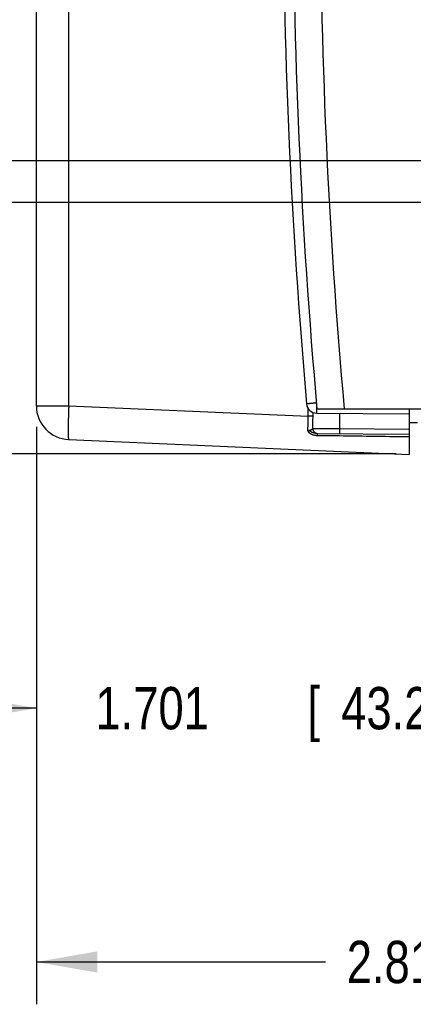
# Model space of a CAD drawing. Header units: inches. Extents: x 0 to 34, y 0 to 22.
# Tile 75 of 152: x 13.7 to 14.9, y 12.5 to 15.4. Entities that reach past the tile are written whole.
import ezdxf

# ---------------------------------------------------------------- set-up
doc = ezdxf.new("R2010")
doc.units = ezdxf.units.IN
doc.header["$LTSCALE"] = 1.87
doc.header["$MEASUREMENT"] = 0
doc.layers.get('0').update_dxf_attribs({"linetype": 'CONTINUOUS'})
doc.layers.add('DIMENSIONS', color=7, linetype='CONTINUOUS')
doc.styles.get("Standard").update_dxf_attribs({"font": 'txt', "width": 0.8})
doc.dimstyles.new('DIMSTYLE_1', dxfattribs={"dimtxt": 0.125, "dimasz": 0.18, "dimexe": 0.18, "dimexo": 0.0625, "dimgap": 0.09, "dimtad": 0, "dimtih": 1, "dimtoh": 1, "dimdec": 3, "dimzin": 4, "dimdsep": 46, "dimtxsty": 'STANDARD', "dimblk": '_FILLED', "dimblk1": '_FILLED', "dimblk2": '_FILLED', "dimcen": 0.09, "dimadec": 0, "dimazin": 0, "dimtp": 0.01, "dimtm": 0.01, "dimtfac": 1, "dimtdec": 3, "dimtofl": 0, "dimtmove": 0, "dimatfit": 3, "dimldrblk": '_FILLED', "dimfxl": 1, "dimtolj": 1, "dimtzin": 4, "dimarcsym": 0})

# ---------------------------------------------------------------- blocks, each defined once
blk = doc.blocks.new('_FILLED')
at = {"color": 0, "linetype": 'BYBLOCK'}
blk.add_solid([(0, 0), (-1, 0.174), (-1, -0.174)], dxfattribs=at)
blk = doc.blocks.new('*D6')
at = {"layer": 'DIMENSIONS', "color": 2, "linetype": 'CONTINUOUS'}
for p, q in [((12.9788, 14.8699), (12.9788, 15.2299)), ((16.5393, 14.8699), (12.8538, 14.8699)), ((14.8523, 14.127), (12.8538, 14.127)), ((12.9788, 14.127), (12.9788, 13.767))]:
    blk.add_line(p, q, dxfattribs=at)
at = {"layer": 'DIMENSIONS', "color": 2, "linetype": 'CONTINUOUS', "xscale": 0.18, "yscale": 0.18, "zscale": 0.18}
for p, rotation in [((12.9788, 14.8699), 270), ((12.9788, 14.127), 90)]:
    blk.add_blockref('_FILLED', p, dxfattribs=dict(at, rotation=rotation))
at = {"layer": 'DIMENSIONS', "color": 2, "linetype": 'CONTINUOUS', "width": 0.8}
for s, p in [('.743', (12.6288, 14.4993)), ('[', (12.6288, 14.3118)), ('18.87', (12.7288, 14.3118)), (']', (13.2288, 14.3118))]:
    blk.add_text(s, height=0.125, dxfattribs=at).set_placement(p)
blk = doc.blocks.new('*D7')
at = {"layer": 'DIMENSIONS', "color": 2, "linetype": 'CONTINUOUS'}
for p, q in [((12.2288, 14.9924), (12.2288, 15.3524)), ((12.8673, 14.9924), (12.1038, 14.9924)), ((15.3061, 14.9924), (13.0773, 14.9924)), ((14.8523, 14.127), (12.1038, 14.127)), ((12.2288, 14.127), (12.2288, 13.767))]:
    blk.add_line(p, q, dxfattribs=at)
at = {"layer": 'DIMENSIONS', "color": 2, "linetype": 'CONTINUOUS', "xscale": 0.18, "yscale": 0.18, "zscale": 0.18}
for p, rotation in [((12.2288, 14.9924), 270), ((12.2288, 14.127), 90)]:
    blk.add_blockref('_FILLED', p, dxfattribs=dict(at, rotation=rotation))
at = {"layer": 'DIMENSIONS', "color": 2, "linetype": 'CONTINUOUS', "width": 0.8}
for s, p in [('.865', (11.8788, 14.7614)), ('[', (11.8788, 14.5739)), ('21.98', (11.9788, 14.5739)), (']', (12.4788, 14.5739))]:
    blk.add_text(s, height=0.125, dxfattribs=at).set_placement(p)
blk = doc.blocks.new('*D8')
at = {"layer": 'DIMENSIONS', "color": 2, "linetype": 'CONTINUOUS'}
for p, q in [((15.4918, 14.8009), (15.4918, 13.2507)), ((13.7908, 14.2067), (13.7908, 13.2507)), ((13.7908, 13.3757), (13.4308, 13.3757)), ((15.4918, 13.3757), (15.8518, 13.3757))]:
    blk.add_line(p, q, dxfattribs=at)
at = {"layer": 'DIMENSIONS', "color": 2, "linetype": 'CONTINUOUS', "xscale": 0.18, "yscale": 0.18, "zscale": 0.18}
blk.add_blockref('_FILLED', (13.7908, 13.3757), dxfattribs=at)
at = {"layer": 'DIMENSIONS', "color": 2, "linetype": 'CONTINUOUS', "xscale": 0.18, "yscale": 0.18, "zscale": 0.18, "rotation": 180}
blk.add_blockref('_FILLED', (15.4918, 13.3757), dxfattribs=at)
at = {"layer": 'DIMENSIONS', "color": 2, "linetype": 'CONTINUOUS', "width": 0.8}
for s, p in [('[', (14.5902, 13.3132)), (']', (15.1902, 13.3132)), ('1.701', (13.9652, 13.3132)), ('43.21', (14.6902, 13.3132))]:
    blk.add_text(s, height=0.125, dxfattribs=at).set_placement(p)
blk = doc.blocks.new('*D9')
at = {"layer": 'DIMENSIONS', "color": 2, "linetype": 'CONTINUOUS'}
for p, q in [((16.6018, 14.6823), (16.6018, 12.5007)), ((13.7908, 14.2067), (13.7908, 12.5007)), ((13.7908, 12.6257), (14.6441, 12.6257)), ((16.6018, 12.6257), (15.9941, 12.6257))]:
    blk.add_line(p, q, dxfattribs=at)
at = {"layer": 'DIMENSIONS', "color": 2, "linetype": 'CONTINUOUS', "xscale": 0.18, "yscale": 0.18, "zscale": 0.18, "rotation": 180}
blk.add_blockref('_FILLED', (13.7908, 12.6257), dxfattribs=at)
at = {"layer": 'DIMENSIONS', "color": 2, "linetype": 'CONTINUOUS', "xscale": 0.18, "yscale": 0.18, "zscale": 0.18}
blk.add_blockref('_FILLED', (16.6018, 12.6257), dxfattribs=at)
at = {"layer": 'DIMENSIONS', "color": 2, "linetype": 'CONTINUOUS', "width": 0.8}
for s, p in [('2.811', (14.7066, 12.5632)), ('[', (15.3316, 12.5632)), ('71.4', (15.4316, 12.5632)), (']', (15.8316, 12.5632))]:
    blk.add_text(s, height=0.125, dxfattribs=at).set_placement(p)

msp = doc.modelspace()

# ---------------------------------------------------------------- linework, layer by layer
at = {"color": 7, "linetype": 'CONTINUOUS'}
for p, q in [((13.7908, 14.2692), (13.7908, 17.4506)), ((13.8864, 14.2692), (13.8864, 17.4506)), ((13.7908, 14.2692), (13.8864, 14.2692)), ((13.8864, 14.2692), (14.5929, 14.2383)), ((14.5929, 14.2383), (14.5929, 14.2609)), ((14.6186, 14.2599), (16.5419, 14.2599)), ((14.8908, 14.2599), (14.8908, 14.1254)), ((14.607, 14.2383), (14.5929, 14.2383)), ((14.607, 14.2383), (14.607, 14.2494)), ((14.6178, 14.2473), (14.8908, 14.2449)), ((14.6851, 14.2467), (14.6851, 14.2017)), ((14.6851, 14.2017), (14.8908, 14.1999)), ((14.8908, 14.2199), (14.9148, 14.2201)), ((13.8864, 14.1693), (14.8908, 14.1254)), ((14.6185, 14.1873), (14.8908, 14.1849))]:
    msp.add_line(p, q, dxfattribs=at)
for centre, radius, start, end in [((32.6277, 15.8594), 18.08, 174.92453, 185.07547), ((32.6277, 15.8594), 18, 174.90191, 185.09809), ((32.5182, 15.8599), 18, 174.94741, 185.05259), ((13.8908, 14.2692), 0.1, 180, 267.5), ((14.618, 14.2773), 0.03, 185.0526, 269.5)]:
    msp.add_arc(centre, radius, start, end, dxfattribs=at)
for points, knots in [([(13.8864, 14.2692), (13.8864, 14.2679), (13.8863, 14.2654), (13.8861, 14.2617), (13.886, 14.258), (13.8858, 14.2543), (13.8857, 14.2506), (13.8856, 14.247), (13.8855, 14.2433), (13.8854, 14.2398), (13.8852, 14.2362), (13.8852, 14.2327), (13.8851, 14.2293), (13.885, 14.2259), (13.8849, 14.2225), (13.8848, 14.2193), (13.8848, 14.2161), (13.8847, 14.213), (13.8847, 14.2099), (13.8847, 14.207), (13.8847, 14.2041), (13.8846, 14.2013), (13.8846, 14.1986), (13.8846, 14.196), (13.8847, 14.1935), (13.8847, 14.1911), (13.8847, 14.1889), (13.8847, 14.1867), (13.8848, 14.1847), (13.8848, 14.1827), (13.8849, 14.1809), (13.885, 14.1792), (13.8851, 14.1777), (13.8851, 14.1763), (13.8852, 14.1749), (13.8853, 14.1738), (13.8855, 14.1727), (13.8856, 14.1718), (13.8857, 14.1711), (13.8858, 14.1704), (13.886, 14.1699), (13.8861, 14.1696), (13.8862, 14.1693), (13.8864, 14.1693), (13.8864, 14.1693)], [0, 0, 0, 0, 0.037277, 0.074499, 0.111616, 0.148574, 0.185322, 0.22181, 0.257986, 0.2938, 0.329203, 0.364144, 0.398576, 0.43245, 0.465719, 0.498338, 0.53026, 0.561441, 0.591838, 0.621409, 0.650112, 0.677908, 0.704758, 0.730626, 0.755474, 0.779269, 0.801979, 0.823571, 0.844017, 0.863288, 0.881357, 0.898202, 0.913799, 0.928128, 0.94117, 0.952911, 0.963336, 0.972435, 0.980205, 0.986643, 0.991761, 0.995592, 0.998234, 1, 1, 1, 1]), ([(14.6171, 14.2772), (14.6168, 14.2772), (14.6161, 14.2771), (14.6148, 14.277), (14.6133, 14.2769), (14.6118, 14.2768), (14.6103, 14.2766), (14.6089, 14.2765), (14.6075, 14.2764), (14.6061, 14.2762), (14.6047, 14.2761), (14.6034, 14.276), (14.6021, 14.2759), (14.6009, 14.2758), (14.5996, 14.2757), (14.5985, 14.2756), (14.5974, 14.2755), (14.5963, 14.2754), (14.5953, 14.2753), (14.5944, 14.2752), (14.5935, 14.2751), (14.5926, 14.2751), (14.5919, 14.275), (14.5912, 14.2749), (14.5906, 14.2749), (14.59, 14.2748), (14.5895, 14.2748), (14.5891, 14.2747), (14.5888, 14.2747), (14.5885, 14.2747), (14.5883, 14.2747), (14.5882, 14.2746), (14.5882, 14.2746), (14.5881, 14.2746)], [0, 0, 0, 0, 0.029767, 0.081386, 0.13277, 0.183798, 0.234328, 0.284202, 0.33326, 0.381382, 0.428458, 0.47437, 0.519002, 0.562242, 0.603973, 0.64409, 0.682493, 0.719084, 0.753769, 0.786462, 0.817078, 0.845539, 0.871775, 0.895717, 0.917305, 0.936485, 0.953207, 0.967429, 0.979115, 0.988235, 0.994765, 0.99869, 1, 1, 1, 1]), ([(14.6177, 14.2704), (14.6177, 14.2702), (14.6177, 14.2695), (14.6177, 14.2683), (14.6177, 14.2669), (14.6177, 14.2655), (14.6177, 14.2641), (14.6177, 14.2627), (14.6177, 14.2614), (14.6177, 14.2602), (14.6177, 14.2589), (14.6177, 14.2578), (14.6177, 14.2566), (14.6177, 14.2556), (14.6177, 14.2545), (14.6177, 14.2536), (14.6177, 14.2527), (14.6177, 14.2518), (14.6177, 14.2511), (14.6177, 14.2504), (14.6177, 14.2497), (14.6177, 14.2492), (14.6177, 14.2487), (14.6177, 14.2483), (14.6177, 14.2479), (14.6177, 14.2477), (14.6177, 14.2475), (14.6178, 14.2474), (14.6178, 14.2473), (14.6178, 14.2473)], [0, 0, 0, 0, 0.025845, 0.089156, 0.151467, 0.21262, 0.272457, 0.330825, 0.387573, 0.442557, 0.495635, 0.546671, 0.595534, 0.642099, 0.686246, 0.727861, 0.766839, 0.803078, 0.836487, 0.866979, 0.894477, 0.918909, 0.940214, 0.958338, 0.973233, 0.984864, 0.993203, 0.998236, 1, 1, 1, 1]), ([(14.5919, 14.1962), (14.5919, 14.1973), (14.592, 14.1995), (14.5921, 14.203), (14.5922, 14.2064), (14.5923, 14.2099), (14.5925, 14.2134), (14.5926, 14.2169), (14.5927, 14.2205), (14.5928, 14.2241), (14.5928, 14.2276), (14.5929, 14.2312), (14.5929, 14.2348), (14.5929, 14.2371), (14.5929, 14.2383)], [0, 0, 0, 0, 0.079673, 0.160491, 0.242379, 0.325174, 0.408712, 0.492824, 0.57734, 0.662091, 0.746903, 0.831605, 0.916027, 1, 1, 1, 1]), ([(14.6063, 14.2022), (14.6063, 14.2037), (14.6064, 14.2066), (14.6065, 14.211), (14.6067, 14.2155), (14.6068, 14.22), (14.6069, 14.2246), (14.6069, 14.2291), (14.607, 14.2337), (14.607, 14.2368), (14.607, 14.2383)], [0, 0, 0, 0, 0.120659, 0.243117, 0.367097, 0.49233, 0.618537, 0.745419, 0.872673, 1, 1, 1, 1]), ([(14.5919, 14.1962), (14.5921, 14.1962), (14.5925, 14.1962), (14.5932, 14.1963), (14.5939, 14.1963), (14.5946, 14.1964), (14.5953, 14.1965), (14.596, 14.1967), (14.5967, 14.1968), (14.5974, 14.197), (14.5982, 14.1972), (14.5989, 14.1975), (14.5997, 14.1977), (14.6004, 14.198), (14.6011, 14.1983), (14.6018, 14.1987), (14.6025, 14.199), (14.6032, 14.1994), (14.6038, 14.1997), (14.6043, 14.2001), (14.6048, 14.2005), (14.6052, 14.2008), (14.6056, 14.2012), (14.6059, 14.2016), (14.6061, 14.2019), (14.6062, 14.2021), (14.6063, 14.2022)], [0, 0, 0, 0, 0.041525, 0.083366, 0.125581, 0.16838, 0.211931, 0.256375, 0.301844, 0.34846, 0.396266, 0.444969, 0.494067, 0.543186, 0.592132, 0.640648, 0.688185, 0.73414, 0.777942, 0.819088, 0.857236, 0.892175, 0.923822, 0.952218, 0.977505, 1, 1, 1, 1]), ([(14.6063, 14.2022), (14.6063, 14.202), (14.6063, 14.2014), (14.6064, 14.2005), (14.6065, 14.1996), (14.6067, 14.1987), (14.6069, 14.1978), (14.6072, 14.197), (14.6076, 14.1961), (14.608, 14.1953), (14.6084, 14.1945), (14.6089, 14.1938), (14.6094, 14.193), (14.61, 14.1923), (14.6106, 14.1917), (14.6112, 14.1911), (14.6119, 14.1905), (14.6126, 14.1899), (14.6134, 14.1895), (14.6142, 14.189), (14.615, 14.1886), (14.6158, 14.1883), (14.6166, 14.188), (14.6175, 14.1877), (14.6181, 14.1876), (14.6185, 14.1875), (14.6185, 14.1875)], [0, 0, 0, 0, 0.043378, 0.086737, 0.130095, 0.173448, 0.216795, 0.260133, 0.30346, 0.346775, 0.390077, 0.433365, 0.476638, 0.519897, 0.56314, 0.606368, 0.64958, 0.692777, 0.735959, 0.779128, 0.822284, 0.865428, 0.908563, 0.951688, 0.994807, 1, 1, 1, 1]), ([(14.6063, 14.2022), (14.6064, 14.2022), (14.6067, 14.2022), (14.6073, 14.2022), (14.6079, 14.2022), (14.6087, 14.2022), (14.6097, 14.2022), (14.6107, 14.2022), (14.6119, 14.2022), (14.6132, 14.2022), (14.6146, 14.2022), (14.6161, 14.2022), (14.6178, 14.2022), (14.6195, 14.2022), (14.6214, 14.2021), (14.6233, 14.2021), (14.6254, 14.2021), (14.6276, 14.2021), (14.6298, 14.2021), (14.6322, 14.2021), (14.6346, 14.2021), (14.6371, 14.202), (14.6397, 14.202), (14.6424, 14.202), (14.6451, 14.202), (14.648, 14.202), (14.6508, 14.2019), (14.6538, 14.2019), (14.6567, 14.2019), (14.6598, 14.2019), (14.6628, 14.2019), (14.6659, 14.2018), (14.6691, 14.2018), (14.6723, 14.2018), (14.6754, 14.2018), (14.6787, 14.2017), (14.6819, 14.2017), (14.684, 14.2017), (14.6851, 14.2017)], [0, 0, 0, 0, 0.005265, 0.012163, 0.020684, 0.030816, 0.042542, 0.055845, 0.070704, 0.087092, 0.104983, 0.124346, 0.145153, 0.167372, 0.190966, 0.215893, 0.242112, 0.269583, 0.298261, 0.328096, 0.359034, 0.391027, 0.424027, 0.457984, 0.492836, 0.528517, 0.564973, 0.602151, 0.639994, 0.678438, 0.717413, 0.756857, 0.79671, 0.83691, 0.8774, 0.918119, 0.959006, 1, 1, 1, 1]), ([(14.6851, 14.2017), (14.6851, 14.2014), (14.6851, 14.2008), (14.6851, 14.1999), (14.6851, 14.199), (14.6851, 14.1981), (14.6851, 14.1972), (14.6851, 14.1964), (14.6851, 14.1955), (14.6851, 14.1947), (14.6851, 14.1939), (14.6851, 14.1932), (14.6851, 14.1925), (14.6851, 14.1918), (14.6851, 14.1911), (14.6851, 14.1905), (14.6851, 14.1899), (14.6851, 14.1894), (14.6851, 14.1889), (14.6851, 14.1884), (14.6851, 14.188), (14.6851, 14.1877), (14.6851, 14.1874), (14.6851, 14.1871), (14.6851, 14.187), (14.6851, 14.1868), (14.6851, 14.1868), (14.6851, 14.1867), (14.6851, 14.1867)], [0, 0, 0, 0, 0.06037, 0.120519, 0.180229, 0.23928, 0.297459, 0.354551, 0.410351, 0.464652, 0.517259, 0.567978, 0.616624, 0.663021, 0.706999, 0.748397, 0.787065, 0.822862, 0.855656, 0.885329, 0.911772, 0.934889, 0.954596, 0.970822, 0.983508, 0.992611, 0.998101, 1, 1, 1, 1]), ([(14.6192, 14.1807), (14.6187, 14.1807), (14.6175, 14.1808), (14.6158, 14.1809), (14.6141, 14.1811), (14.6124, 14.1814), (14.6108, 14.1817), (14.6092, 14.1821), (14.6077, 14.1825), (14.6062, 14.183), (14.6048, 14.1835), (14.6034, 14.1841), (14.6021, 14.1848), (14.6009, 14.1854), (14.5997, 14.1862), (14.5987, 14.1869), (14.5977, 14.1876), (14.5969, 14.1883), (14.5962, 14.189), (14.5956, 14.1896), (14.595, 14.1902), (14.5946, 14.1907), (14.5942, 14.1912), (14.5939, 14.1917), (14.5936, 14.1921), (14.5934, 14.1924), (14.5932, 14.1928), (14.593, 14.1931), (14.5928, 14.1934), (14.5927, 14.1937), (14.5926, 14.1939), (14.5925, 14.1942), (14.5924, 14.1944), (14.5923, 14.1946), (14.5922, 14.1947), (14.5922, 14.1949), (14.5921, 14.1951), (14.592, 14.1953), (14.592, 14.1955), (14.592, 14.1956), (14.5919, 14.1958), (14.5919, 14.1959), (14.5919, 14.196), (14.5919, 14.1961), (14.5919, 14.1961), (14.5919, 14.1962)], [0, 0, 0, 0, 0.051789, 0.103048, 0.153773, 0.203833, 0.253131, 0.30158, 0.34909, 0.395568, 0.440924, 0.485136, 0.528272, 0.570349, 0.610957, 0.649523, 0.685487, 0.718306, 0.747559, 0.77346, 0.796451, 0.816937, 0.835223, 0.851581, 0.866279, 0.879536, 0.891524, 0.902408, 0.912354, 0.921506, 0.929879, 0.937431, 0.944166, 0.950281, 0.95602, 0.961624, 0.967252, 0.972895, 0.978342, 0.983182, 0.987342, 0.991047, 0.9944, 0.997438, 1, 1, 1, 1]), ([(14.6185, 14.1873), (14.6174, 14.1873), (14.6153, 14.1874), (14.6123, 14.188), (14.6096, 14.1887), (14.6071, 14.1896), (14.6048, 14.1906), (14.6027, 14.1916), (14.6008, 14.1927), (14.5989, 14.1937), (14.5971, 14.1946), (14.5949, 14.1957), (14.593, 14.196), (14.5919, 14.1962)], [0, 0, 0, 0, 0.113812, 0.219888, 0.318702, 0.411739, 0.500367, 0.583769, 0.661523, 0.734359, 0.80385, 0.875626, 1, 1, 1, 1]), ([(14.6185, 14.1875), (14.6188, 14.1875), (14.6193, 14.1874), (14.6202, 14.1873), (14.6208, 14.1873), (14.6211, 14.1873)], [0, 0, 0, 0, 0.305467, 0.65274, 1, 1, 1, 1]), ([(14.6185, 14.1873), (14.6185, 14.1873), (14.6185, 14.1872), (14.6186, 14.1872), (14.6186, 14.187), (14.6187, 14.1868), (14.6188, 14.1866), (14.6188, 14.1863), (14.6189, 14.1859), (14.6189, 14.1855), (14.619, 14.1851), (14.619, 14.1846), (14.6191, 14.184), (14.6191, 14.1834), (14.6191, 14.1828), (14.6192, 14.1822), (14.6192, 14.1815), (14.6192, 14.181), (14.6192, 14.1807)], [0, 0, 0, 0, 0.010111, 0.02558, 0.048189, 0.078421, 0.116392, 0.162074, 0.215361, 0.276097, 0.344085, 0.419092, 0.500857, 0.589088, 0.683471, 0.783662, 0.8893, 1, 1, 1, 1]), ([(14.8908, 14.1771), (14.8597, 14.1775), (14.7985, 14.1783), (14.7079, 14.1796), (14.6485, 14.1803), (14.6192, 14.1807)], [0, 0, 0, 0, 0.343357, 0.676776, 1, 1, 1, 1])]:
    msp.add_open_spline(points, degree=3, knots=knots, dxfattribs=at)

# ---------------------------------------------------------------- dimensions: what is measured, and where the dimension line sits
at = {"layer": 'DIMENSIONS', "color": 2, "linetype": 'CONTINUOUS'}
for base, p2, picture, middle in [((12.2288, 14.9924), (15.3061, 14.9924), '*D7', (12.2288, 14.7301)), ((12.9788, 14.8699), (16.5393, 14.8699), '*D6', (12.9788, 14.468))]:
    dim = msp.add_linear_dim(base=base, p1=(14.8523, 14.127), p2=p2, angle=90, dimstyle='DIMSTYLE_1', dxfattribs=at)
    dim.commit()
    dim.dimension.update_dxf_attribs({"geometry": picture, "text_midpoint": middle, "dimtype": 160})
for base, p2, picture, middle in [((15.4918, 13.3757), (15.4918, 14.8009), '*D8', (14.6277, 13.3757)), ((16.6018, 12.6257), (16.6018, 14.6823), '*D9', (15.3191, 12.6257))]:
    dim = msp.add_linear_dim(base=base, p1=(13.7908, 14.2067), p2=p2, dimstyle='DIMSTYLE_1', dxfattribs=at)
    dim.commit()
    dim.dimension.update_dxf_attribs({"geometry": picture, "text_midpoint": middle, "dimtype": 160})

doc.saveas('drawing.dxf')
